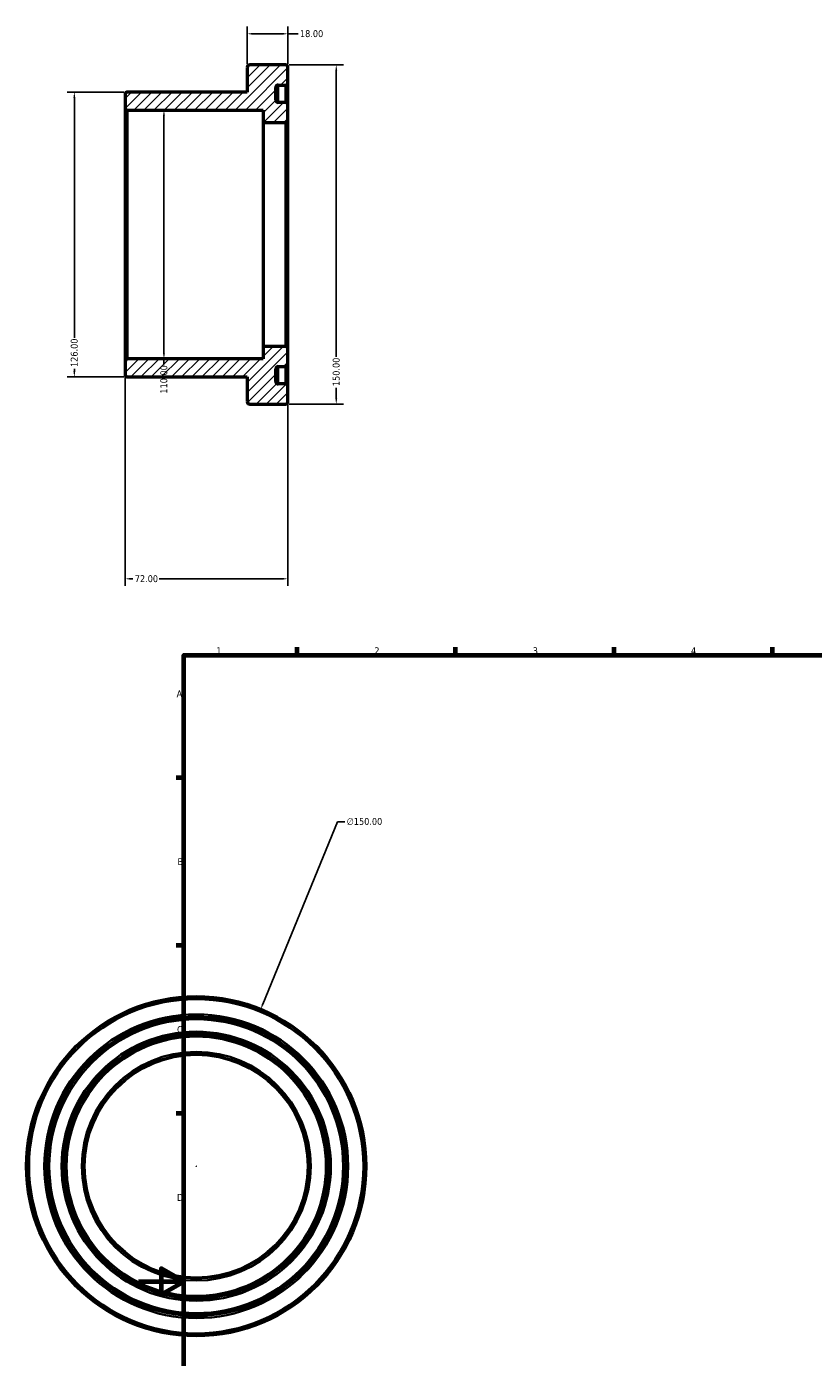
# Model space of a CAD drawing. Header units: millimetres. Extents: x -50 to 886, y -101 to 852.
# Tile 2 of 4: x -50 to 298, y 263 to 852. Entities that reach past the tile are written whole.
import ezdxf

# ---------------------------------------------------------------- set-up
doc = ezdxf.new("R2010")
doc.units = ezdxf.units.MM
for name, color, linetype, lineweight in [('Border (ANSI)', 7, 'Continuous', 70), ('Dimension (ANSI)', 7, 'Continuous', 25), ('Hatch (ANSI)', 7, 'Continuous', 18), ('Visible (ANSI)', 7, 'Continuous', 50), ('Visible Narrow (ANSI)', 7, 'Continuous', 35)]:
    doc.layers.add(name, color=color, linetype=linetype, lineweight=lineweight)
doc.styles.add('Note Text (ANSI)', font='tahoma.ttf')
doc.dimstyles.new('Default - mm (ANSI)', dxfattribs={"dimtxt": 3.048, "dimasz": 2.5, "dimexe": 3.175, "dimexo": 1.6002, "dimgap": 0.8, "dimtad": 0, "dimtoh": 1, "dimrnd": 1e-08, "dimzin": 4, "dimdsep": 46, "dimtxsty": 'Note Text (ANSI)', "dimcen": 0.09, "dimdle": 10, "dimclrd": 256, "dimclre": 256, "dimclrt": 256, "dimadec": 1, "dimazin": 1, "dimtfac": 1, "dimtofl": 0, "dimtmove": 0, "dimatfit": 3, "dimfxl": 1, "dimtolj": 1, "dimtzin": 4, "dimlwd": -1, "dimlwe": -1, "dimarcsym": 0})

# ---------------------------------------------------------------- blocks, each defined once
blk = doc.blocks.new('Borders Default Border')
at = {"layer": 'Border (ANSI)'}
for p, q in [((70.08, 574), (70.08, 577.45)), ((140.17, 574), (140.17, 577.45)), ((210.25, 574), (210.25, 577.45)), ((280.33, 574), (280.33, 577.45)), ((20, 519.75), (16.55, 519.75)), ((20, 445.5), (16.55, 445.5)), ((20, 371.25), (16.55, 371.25))]:
    blk.add_line(p, q, dxfattribs=at)
at = {"layer": 'Border (ANSI)', "flags": 128}
for points in [[(20, 20), (20, 574), (821, 574), (821, 20), (20, 20)], [(0, 297), (20, 297), (10, 302.77), (10, 291.23), (20, 297)]]:
    blk.add_lwpolyline(points, dxfattribs=at)
at = {"layer": 'Border (ANSI)', "char_height": 3.05, "attachment_point": 7, "style": 'Note Text (ANSI)'}
for s, insert in [('1', (34.35, 574.4)), ('2', (104.2, 574.4)), ('3', (174.26, 574.34)), ('4', (244.23, 574.4)), ('A', (16.78, 555.35)), ('B', (17.15, 481.1)), ('C', (16.95, 406.8)), ('D', (16.96, 332.6))]:
    blk.add_mtext(s, dxfattribs=dict(at, insert=insert))
blk = doc.blocks.new('*D7')
at = {"layer": 'Defpoints', "color": 0, "transparency": 16777216}
for p in [(66, 709.4), (-6, 703.9), (-6, 607.73)]:
    blk.add_point(p, dxfattribs=at)
at = {"layer": 'Dimension (ANSI)', "transparency": 16777216}
for p, q in [((66, 707.8), (66, 604.55)), ((-6, 702.3), (-6, 604.55)), ((-3.5, 607.73), (-2.52, 607.73)), ((63.5, 607.73), (9.13, 607.73))]:
    blk.add_line(p, q, dxfattribs=at)
for points in [[(-3.5, 608.14), (-3.5, 607.31), (-6, 607.73)], [(63.5, 608.14), (63.5, 607.31), (66, 607.73)]]:
    blk.add_solid(points, dxfattribs=at)
at = {"layer": 'Dimension (ANSI)', "transparency": 16777216, "insert": (-1.72, 609.31), "char_height": 3.048, "attachment_point": 1, "style": 'Note Text (ANSI)'}
blk.add_mtext('\\A1;72.00', dxfattribs=at)
blk = doc.blocks.new('*D8')
at = {"layer": 'Defpoints', "color": 0, "transparency": 16777216}
for p in [(11.18, 815), (11.18, 705), (11.18, 705)]:
    blk.add_point(p, dxfattribs=at)
at = {"layer": 'Dimension (ANSI)', "transparency": 16777216}
for p, q in [((11.18, 812.5), (11.18, 707.5)), ((11.18, 705), (11.18, 702.5))]:
    blk.add_line(p, q, dxfattribs=at)
for points in [[(10.76, 812.5), (11.6, 812.5), (11.18, 815)], [(10.76, 707.5), (11.6, 707.5), (11.18, 705)]]:
    blk.add_solid(points, dxfattribs=at)
at = {"layer": 'Dimension (ANSI)', "transparency": 16777216, "insert": (9.59, 689.62), "char_height": 3.048, "attachment_point": 1, "rotation": 90, "style": 'Note Text (ANSI)'}
blk.add_mtext('\\A1;110.00', dxfattribs=at)
blk = doc.blocks.new('*D9')
at = {"layer": 'Defpoints', "color": 0, "transparency": 16777216}
for p in [(66, 848.76), (48, 833.9), (66, 833.9)]:
    blk.add_point(p, dxfattribs=at)
at = {"layer": 'Dimension (ANSI)', "transparency": 16777216}
for p, q in [((48, 835.5), (48, 851.94)), ((50.5, 848.76), (63.5, 848.76)), ((66, 835.5), (66, 851.94)), ((66, 848.76), (70.52, 848.76))]:
    blk.add_line(p, q, dxfattribs=at)
for points in [[(50.5, 849.18), (50.5, 848.35), (48, 848.76)], [(63.5, 849.18), (63.5, 848.35), (66, 848.76)]]:
    blk.add_solid(points, dxfattribs=at)
at = {"layer": 'Dimension (ANSI)', "transparency": 16777216, "insert": (71.32, 850.36), "char_height": 3.048, "attachment_point": 1, "style": 'Note Text (ANSI)'}
blk.add_mtext('\\A1;18.00', dxfattribs=at)
blk = doc.blocks.new('*D10')
at = {"layer": 'Defpoints', "color": 0, "transparency": 16777216}
for p in [(64.9, 835), (64.9, 685), (87.37, 685)]:
    blk.add_point(p, dxfattribs=at)
at = {"layer": 'Dimension (ANSI)', "transparency": 16777216}
for p, q in [((66.5, 835), (90.55, 835)), ((87.37, 832.5), (87.37, 705.84)), ((87.37, 687.5), (87.37, 692.16)), ((66.5, 685), (90.55, 685))]:
    blk.add_line(p, q, dxfattribs=at)
for points in [[(86.96, 832.5), (87.79, 832.5), (87.37, 835)], [(86.96, 687.5), (87.79, 687.5), (87.37, 685)]]:
    blk.add_solid(points, dxfattribs=at)
at = {"layer": 'Dimension (ANSI)', "transparency": 16777216, "insert": (85.79, 692.96), "char_height": 3.048, "attachment_point": 1, "rotation": 90, "style": 'Note Text (ANSI)'}
blk.add_mtext('\\A1;150.00', dxfattribs=at)
blk = doc.blocks.new('*D11')
at = {"layer": 'Defpoints', "color": 0, "transparency": 16777216}
for p in [(53.93, 417.31), (-3.01, 278.54)]:
    blk.add_point(p, dxfattribs=at)
at = {"layer": 'Dimension (ANSI)', "transparency": 16777216}
for p, q in [((87.98, 500.3), (54.88, 419.63)), ((91.2, 500.3), (87.98, 500.3)), ((25.37, 347.93), (25.55, 347.93)), ((25.46, 347.84), (25.46, 348.02))]:
    blk.add_line(p, q, dxfattribs=at)
blk.add_solid([(54.49, 419.78), (55.27, 419.47), (53.93, 417.31)], dxfattribs=at)
at = {"layer": 'Dimension (ANSI)', "transparency": 16777216, "insert": (92, 501.94), "char_height": 3.048, "attachment_point": 1, "style": 'Note Text (ANSI)'}
blk.add_mtext('\\A1;∅150.00', dxfattribs=at)
blk = doc.blocks.new('*D12')
at = {"layer": 'Defpoints', "color": 0, "transparency": 16777216}
for p in [(-4.9, 823), (-28.44, 697), (-4.9, 697)]:
    blk.add_point(p, dxfattribs=at)
at = {"layer": 'Dimension (ANSI)', "transparency": 16777216}
for p, q in [((-6.5, 823), (-31.62, 823)), ((-28.44, 820.5), (-28.44, 714.29)), ((-28.44, 699.5), (-28.44, 700.61)), ((-6.5, 697), (-31.62, 697))]:
    blk.add_line(p, q, dxfattribs=at)
for points in [[(-28.86, 820.5), (-28.03, 820.5), (-28.44, 823)], [(-28.86, 699.5), (-28.03, 699.5), (-28.44, 697)]]:
    blk.add_solid(points, dxfattribs=at)
at = {"layer": 'Dimension (ANSI)', "transparency": 16777216, "insert": (-30.03, 701.41), "char_height": 3.048, "attachment_point": 1, "rotation": 90, "style": 'Note Text (ANSI)'}
blk.add_mtext('\\A1;126.00', dxfattribs=at)

msp = doc.modelspace()

# ---------------------------------------------------------------- hatches: boundary and pattern name
at = {"layer": 'Hatch (ANSI)'}
h = msp.add_hatch(dxfattribs=at)
h.set_pattern_fill('ANSI31', color=256, scale=25.4, style=0)
h.set_pattern_definition([(45, (0, 0), (-2.245064, 2.245064), [])])
edge = h.paths.add_edge_path()
edge.add_ellipse((64.9, 810.6), major_axis=(0, -1.1), ratio=1, start_angle=0, end_angle=90)
edge.add_line((66, 810.6), (66, 817.325))
edge.add_ellipse((64.9, 817.325), major_axis=(1.1, 0), ratio=1, start_angle=0, end_angle=90)
edge.add_line((64.9, 818.425), (61.7, 818.425))
edge.add_ellipse((61.7, 819.525), major_axis=(0, -1.1), ratio=1, start_angle=270, end_angle=360, ccw=False)
edge.add_line((60.6, 819.525), (60.6, 824.975))
edge.add_ellipse((61.7, 824.975), major_axis=(-1.1, 0), ratio=1, start_angle=270, end_angle=360, ccw=False)
edge.add_line((61.7, 826.075), (64.9, 826.075))
edge.add_ellipse((64.9, 827.175), major_axis=(0, -1.1), ratio=1, start_angle=0, end_angle=90)
edge.add_line((66, 827.175), (66, 833.9))
edge.add_ellipse((64.9, 833.9), major_axis=(1.1, 0), ratio=1, start_angle=0, end_angle=90)
edge.add_line((64.9, 835), (49.1, 835))
edge.add_ellipse((49.1, 833.9), major_axis=(0, 1.1), ratio=1, start_angle=0, end_angle=90)
edge.add_line((48, 833.9), (48, 823))
edge.add_line((48, 823), (-4.9, 823))
edge.add_ellipse((-4.9, 821.9), major_axis=(0, 1.1), ratio=1, start_angle=0, end_angle=90)
edge.add_line((-6, 821.9), (-6, 816.1))
edge.add_ellipse((-4.9, 816.1), major_axis=(-1.1, 0), ratio=1, start_angle=0, end_angle=90)
edge.add_line((-4.9, 815), (55, 815))
edge.add_line((55, 815), (55, 809.5))
edge.add_line((55, 809.5), (64.9, 809.5))
edge = h.paths.add_edge_path()
edge.add_ellipse((64.9, 709.4), major_axis=(1.1, 0), ratio=1, start_angle=0, end_angle=90)
edge.add_line((64.9, 710.5), (55, 710.5))
edge.add_line((55, 710.5), (55, 705))
edge.add_line((55, 705), (-4.9, 705))
edge.add_ellipse((-4.9, 703.9), major_axis=(0, 1.1), ratio=1, start_angle=0, end_angle=90)
edge.add_line((-6, 703.9), (-6, 698.1))
edge.add_ellipse((-4.9, 698.1), major_axis=(-1.1, 0), ratio=1, start_angle=0, end_angle=90)
edge.add_line((-4.9, 697), (48, 697))
edge.add_line((48, 697), (48, 686.1))
edge.add_ellipse((49.1, 686.1), major_axis=(-1.1, 0), ratio=1, start_angle=0, end_angle=90)
edge.add_line((49.1, 685), (64.9, 685))
edge.add_ellipse((64.9, 686.1), major_axis=(0, -1.1), ratio=1, start_angle=0, end_angle=90)
edge.add_line((66, 686.1), (66, 692.825))
edge.add_ellipse((64.9, 692.825), major_axis=(1.1, 0), ratio=1, start_angle=0, end_angle=90)
edge.add_line((64.9, 693.925), (61.7, 693.925))
edge.add_ellipse((61.7, 695.025), major_axis=(0, -1.1), ratio=1, start_angle=270, end_angle=360, ccw=False)
edge.add_line((60.6, 695.025), (60.6, 700.475))
edge.add_ellipse((61.7, 700.475), major_axis=(-1.1, 0), ratio=1, start_angle=270, end_angle=360, ccw=False)
edge.add_line((61.7, 701.575), (64.9, 701.575))
edge.add_ellipse((64.9, 702.675), major_axis=(0, -1.1), ratio=1, start_angle=0, end_angle=90)
edge.add_line((66, 702.675), (66, 709.4))

# ---------------------------------------------------------------- linework, layer by layer
at = {"layer": 'Visible (ANSI)'}
for p, q in [((48, 833.9), (48, 823)), ((64.9, 835), (49.1, 835)), ((66, 827.175), (66, 833.9)), ((60.6, 819.525), (60.6, 824.975)), ((61.7, 826.075), (64.9, 826.075)), ((66, 817.325), (66, 827.175)), ((-6, 821.9), (-6, 816.1)), ((48, 823), (-4.9, 823)), ((64.9, 818.425), (61.7, 818.425)), ((-6, 816.1), (-6, 703.9)), ((-4.9, 815), (55, 815)), ((55, 815), (55, 809.5)), ((66, 810.6), (66, 817.325)), ((55, 809.5), (64.9, 809.5)), ((55, 809.5), (55, 710.5)), ((66, 709.4), (66, 810.6)), ((64.9, 710.5), (55, 710.5)), ((55, 710.5), (55, 705)), ((66, 702.675), (66, 709.4)), ((-6, 703.9), (-6, 698.1)), ((55, 705), (-4.9, 705)), ((60.6, 695.025), (60.6, 700.475)), ((61.7, 701.575), (64.9, 701.575)), ((66, 692.825), (66, 702.675)), ((-4.9, 697), (48, 697)), ((48, 697), (48, 686.1)), ((64.9, 693.925), (61.7, 693.925)), ((66, 686.1), (66, 692.825)), ((49.1, 685), (64.9, 685))]:
    msp.add_line(p, q, dxfattribs=at)
for radius in [75, 66.075, 58.425, 49.5]:
    msp.add_circle((25.4585, 347.9274), radius, dxfattribs=at)
for centre, start, end in [((49.1, 833.9), 90, 180), ((64.9, 833.9), 0, 90), ((61.7, 824.975), 90, 180), ((64.9, 827.175), 270, 0), ((-4.9, 821.9), 90, 180), ((61.7, 819.525), 180, 270), ((64.9, 817.325), 0, 90), ((-4.9, 816.1), 180, 270), ((64.9, 810.6), 270, 0), ((64.9, 709.4), 0, 90), ((-4.9, 703.9), 90, 180), ((61.7, 700.475), 90, 180), ((64.9, 702.675), 270, 0), ((-4.9, 698.1), 180, 270), ((61.7, 695.025), 180, 270), ((64.9, 692.825), 0, 90), ((49.1, 686.1), 180, 270), ((64.9, 686.1), 270, 0)]:
    msp.add_arc(centre, 1.1, start, end, dxfattribs=at)
at = {"layer": 'Visible Narrow (ANSI)'}
for p, q in [((61.7, 819.1576), (61.7, 826.0555)), ((64.9, 826.0555), (64.9, 819.1576)), ((-4.9, 705.6771), (-4.9, 814.3229)), ((64.9, 808.8906), (64.9, 711.1094)), ((61.7, 693.9445), (61.7, 700.8424)), ((64.9, 700.8424), (64.9, 693.9445))]:
    msp.add_line(p, q, dxfattribs=at)
for radius in [73.9, 67.175, 64.975, 59.525, 57.325, 50.6]:
    msp.add_circle((25.4585, 347.9274), radius, dxfattribs=at)

# ---------------------------------------------------------------- block references
msp.add_blockref('Borders Default Border', (0, 0))

# ---------------------------------------------------------------- dimensions: what is measured, and where the dimension line sits
at = {"layer": 'Dimension (ANSI)'}
for base, p1, p2, angle, override, picture, middle in [((66, 848.7646), (48, 833.9), (66, 833.9), 180, {"dimtoh": 0, "dimdec": 2, "dimtp": 0, "dimtm": 0, "dimtdec": 2, "dimatfit": 2}, '*D9', (76.2139, 848.7646)), ((87.3746, 685), (64.9, 835), (64.9, 685), 90, {"dimtoh": 0, "dimdec": 2, "dimtp": 0, "dimtm": 0, "dimtdec": 2, "dimatfit": 1}, '*D10', (87.3746, 699)), ((-28.4438, 697), (-4.9, 823), (-4.9, 697), 90, {"dimtoh": 0, "dimdec": 2, "dimtp": 0, "dimtm": 0, "dimtdec": 2, "dimatfit": 1}, '*D12', (-28.4438, 707.4529)), ((11.1814, 705), (11.1814, 815), (11.1814, 705), 270, {"dimtoh": 0, "dimdec": 2, "dimse1": 1, "dimse2": 1, "dimtp": 0, "dimtm": 0, "dimtdec": 2, "dimatfit": 2}, '*D8', (11.1814, 695.6603)), ((-6, 607.7271), (66, 709.4), (-6, 703.9), 180, {"dimtoh": 0, "dimdec": 2, "dimtp": 0, "dimtm": 0, "dimtdec": 2, "dimatfit": 1}, '*D7', (3.3093, 607.7271))]:
    dim = msp.add_linear_dim(base=base, p1=p1, p2=p2, angle=angle, dimstyle='Default - mm (ANSI)', override=override, dxfattribs=at)
    dim.commit()
    dim.dimension.update_dxf_attribs({"geometry": picture, "text_midpoint": middle, "dimtype": 160})
dim = msp.add_diameter_dim_2p(p1=(-3.0143, 278.5422), p2=(53.9314, 417.3125), dimstyle='Default - mm (ANSI)', override={"dimtih": 1, "dimdec": 2, "dimlfac": 1, "dimtp": 0, "dimtm": 0, "dimtdec": 2}, dxfattribs=at)
dim.commit()
dim.dimension.update_dxf_attribs({"geometry": '*D11', "text_midpoint": (99.8452, 500.2962), "dimtype": 163})

doc.saveas('drawing.dxf')
